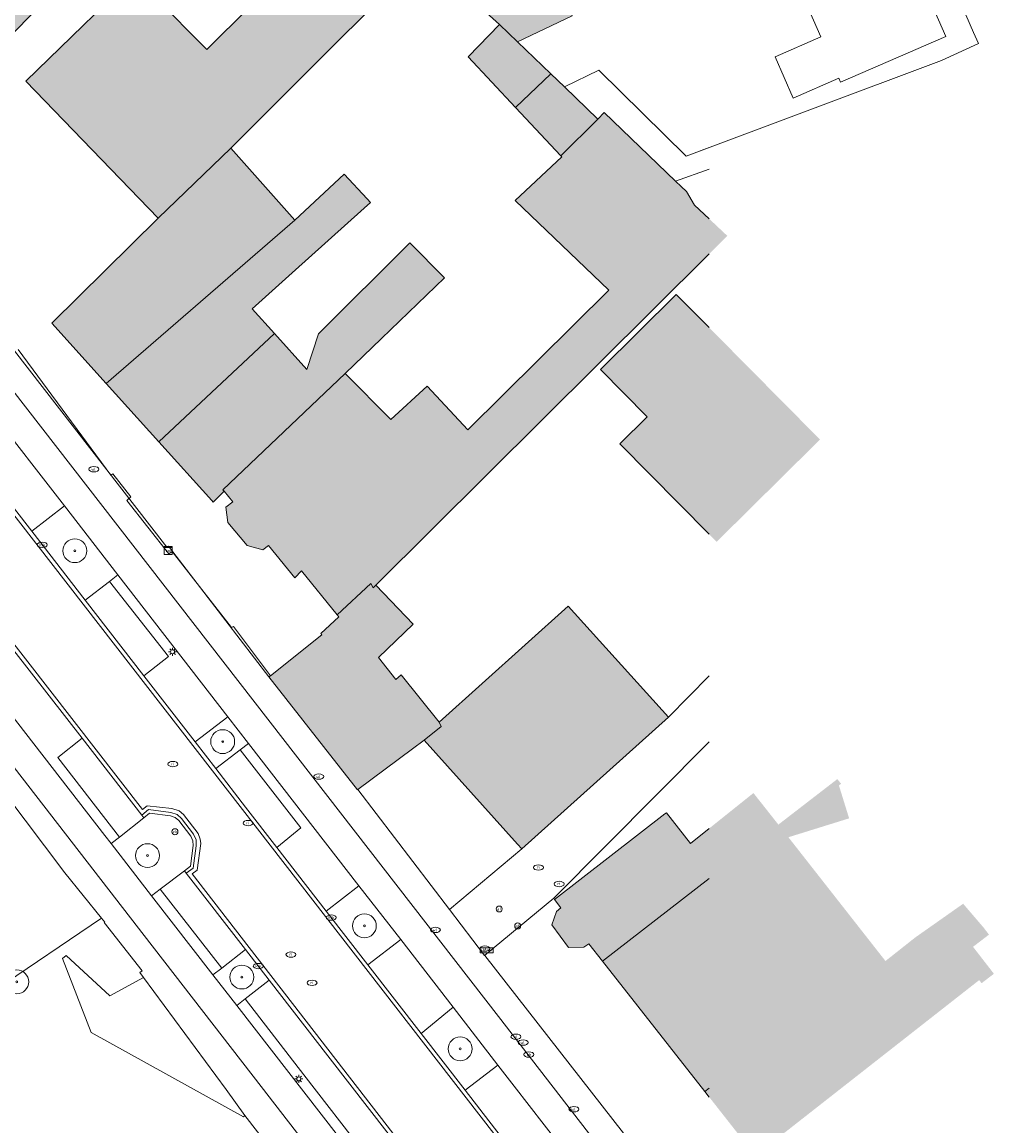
# Model space of a CAD drawing. Header units: metres. Extents: x 196496 to 197479, y 355139 to 356324.
# Tile 37 of 144: x 197275 to 197336, y 355294 to 355363. Entities that reach past the tile are written whole.
import ezdxf
from ezdxf.enums import TextEntityAlignment as Align

# ---------------------------------------------------------------- set-up
doc = ezdxf.new("R2010")
doc.units = ezdxf.units.M
doc.layers.get('0').update_dxf_attribs({"color": 252, "lineweight": 18})
for name, color, linetype, lineweight in [('B-WE-GR-BEPLANTING_CULTUUR_HEESTERS-GV', 252, 'Continuous', 18), ('B-WE-GR-BOOM-S', 252, 'Continuous', 18), ('B-WE-GR-GRAS-GV', 252, 'Continuous', 18), ('B-WE-GW-TALUD_KRUIN-G', 252, 'Continuous', 18), ('B-WE-IE-MEUBILAIR-S', 252, 'Continuous', 18), ('B-WE-OG-BEBOUWING-GV', 252, 'Continuous', 18), ('B-WE-OG-TERREIN_ERF-GV', 252, 'Continuous', 18), ('B-WE-VH-GESLOTENVERHARDING_ASFALT-GV', 252, 'Continuous', 18), ('B-WE-VH-GESLOTENVERHARDING_BETON-GV', 252, 'Continuous', 18), ('B-WE-VH-OPENVERHARDING-GV', 252, 'Continuous', 18), ('B-WE-VH-OPENVERHARDING_BETONSTRAATSTEEN-GV', 252, 'Continuous', 18), ('B-WE-VH-OPENVERHARDING_STRAATBAKSTEEN-GV', 252, 'Continuous', 18), ('B-WE-VH-OPENVERHARDING_TEGEL-GV', 252, 'Continuous', 18)]:
    doc.layers.add(name, color=color, linetype=linetype, lineweight=lineweight)
doc.layers.add('X-XX-AL-PRESENTATIE_GEBOUW3-V', color=7, linetype='Continuous', lineweight=18, true_color=0xf0f0f0)
doc.styles.add('NLCS-ISO', font='NLCS-ISO.ttf')

# ---------------------------------------------------------------- blocks, each defined once
blk = doc.blocks.new('SIE-MEUBILAIR_BORD_STRAATNAAM-SO')
blk.add_lwpolyline([(-1.62, -0.62), (1.62, -0.62), (1.62, 0.62), (-1.62, 0.62)], close=True)
at = {"style": 'NLCS-ISO'}
blk.add_text('straat', height=0.75, dxfattribs=at).set_placement((0, 0.08), align=Align.MIDDLE_CENTER)
blk = doc.blocks.new('SIE-MEUBILAIR_KAST_CAI-SO')
for points in [[(-1, 1), (1, 1), (1, 0.84), (-1, 0.84)], [(-1, 0.76), (1, 0.76), (1, -1), (-1, -1)]]:
    blk.add_lwpolyline(points, close=True)
at = {"style": 'NLCS-ISO'}
blk.add_text('cai', height=0.75, dxfattribs=at).set_placement((0, 0), align=Align.MIDDLE_CENTER)
blk = doc.blocks.new('SIE-MEUBILAIR_PAAL_AFSLUITPAAL-SO')
blk.add_circle((0, 0), 0.75)
at = {"style": 'NLCS-ISO'}
blk.add_text('af', height=0.75, dxfattribs=at).set_placement((0, 0.05), align=Align.MIDDLE_CENTER)
blk = doc.blocks.new('SIE-MEUBILAIR_PAAL_VERKEERSBORD-SO')
blk.add_circle((0, 0), 0.75)
at = {"style": 'NLCS-ISO'}
blk.add_text('vb', height=0.75, dxfattribs=at).set_placement((0, 0.07), align=Align.MIDDLE_CENTER)
blk = doc.blocks.new('SIE-MEUBILAIR_PAAL_LICHTMAST-SO')
for points in [[(-0.62, 0), (-1, 0)], [(-0.71, 0.71), (-0.44, 0.44)], [(0, 1), (0, 0.62)], [(0.44, 0.44), (0.71, 0.71)], [(1, 0), (0.62, 0)], [(-0.71, -0.71), (-0.44, -0.44)], [(0, -0.62), (0, -1)], [(0.44, -0.44), (0.71, -0.71)]]:
    blk.add_lwpolyline(points)
blk.add_circle((0, 0), 0.5)
blk = doc.blocks.new('SIE-MEUBILAIR_PUT_RIOOLPUT-SO')
blk.add_ellipse((0, 0), major_axis=(1.25, 0), ratio=0.54)
at = {"style": 'NLCS-ISO'}
blk.add_text('ri', height=0.75, dxfattribs=at).set_placement((-0.04, 0.07), align=Align.MIDDLE_CENTER)
blk = doc.blocks.new('SIE-MEUBILAIR_PUT_KOLK-SO')
blk.add_ellipse((0, 0), major_axis=(1.25, 0), ratio=0.54)
at = {"style": 'NLCS-ISO'}
blk.add_text('klk', height=0.75, dxfattribs=at).set_placement((0.03, 0), align=Align.MIDDLE_CENTER)
blk = doc.blocks.new('SIE-MEUBILAIR_PUT_BRANDKRAAN-SO')
blk.add_ellipse((0, 0), major_axis=(1.25, 0), ratio=0.54)
at = {"style": 'NLCS-ISO'}
blk.add_text('bk', height=0.75, dxfattribs=at).set_placement((0.03, 0), align=Align.MIDDLE_CENTER)
blk = doc.blocks.new('SIE-MEUBILAIR_PUT_WATERLEIDINGPUT-SO')
blk.add_ellipse((0, 0), major_axis=(1.25, 0), ratio=0.54)
at = {"style": 'NLCS-ISO'}
blk.add_text('wl', height=0.75, dxfattribs=at).set_placement((-0.14, 0), align=Align.MIDDLE_CENTER)
blk = doc.blocks.new('SGR-BOOM_GBKN-SO')
at = {"color": 0, "linetype": 'ByBlock', "lineweight": 18}
for radius in [3, 0.225]:
    blk.add_circle((0, 0), radius, dxfattribs=at)

msp = doc.modelspace()

# ---------------------------------------------------------------- hatches: boundary and pattern name
at = {"layer": 'X-XX-AL-PRESENTATIE_GEBOUW3-V'}
for points in [[(197280.794, 355381.434), (197280.319, 355381.888), (197278.704, 355380.069), (197265.834, 355366.197), (197271.214, 355359.22), (197273.091, 355360.667), (197272.74, 355361.012), (197284.03, 355372.742), (197282.14, 355374.499), (197284.963, 355377.458)], [(197281.199, 355365.535), (197278.432, 355362.843), (197274.842, 355359.349), (197283.144, 355350.729), (197287.716, 355355.137), (197291.687, 355359.102), (197293.68, 355361.092), (197299.893, 355367.296), (197297.832, 355369.325), (197294.277, 355372.823), (197292.488, 355371.006), (197294.22, 355369.301), (197286.21, 355361.331), (197282.954, 355364.621), (197281.631, 355365.958), (197281.487, 355365.816)], [(197304.584, 355362.909), (197305.731, 355361.807), (197309.166, 355363.442), (197307.629, 355366.574), (197303.104, 355364.237)], [(197305.588, 355357.694), (197307.824, 355359.794), (197305.731, 355361.807), (197304.584, 355362.909), (197302.621, 355360.867)], [(197307.824, 355359.794), (197305.588, 355357.694), (197308.439, 355354.645), (197310.771, 355356.962), (197308.668, 355358.983)], [(197316.849, 355351.557), (197316.333, 355352.41), (197316.013, 355352.718), (197315.653, 355353.064), (197311.174, 355357.369), (197310.777, 355356.956), (197310.771, 355356.962), (197308.439, 355354.645), (197308.501, 355354.578), (197305.585, 355351.852), (197311.456, 355346.211), (197302.595, 355337.428), (197300.052, 355340.171), (197297.756, 355338.084), (197294.89, 355340.965), (197287.221, 355333.664), (197287.294, 355333.575), (197287.831, 355332.913), (197287.407, 355332.579), (197287.534, 355331.605), (197288.733, 355330.157), (197289.734, 355329.901), (197290.078, 355330.174), (197291.725, 355328.142), (197292.148, 355328.574), (197294.398, 355325.805), (197296.515, 355327.772), (197296.654, 355327.508), (197296.817, 355327.667), (197318.9, 355349.623)], [(197287.716, 355355.137), (197283.144, 355350.729), (197276.463, 355344.13), (197279.886, 355340.337), (197291.735, 355350.604)], [(197283.192, 355336.672), (197290.453, 355343.488), (197289.063, 355345.029), (197291.574, 355347.29), (197296.1, 355351.367), (197296.493, 355351.721), (197296.274, 355351.956), (197294.835, 355353.498), (197291.735, 355350.604), (197279.886, 355340.337)], [(197290.453, 355343.488), (197283.192, 355336.672), (197286.514, 355332.991), (197286.603, 355332.892), (197287.294, 355333.575), (197287.221, 355333.664), (197294.89, 355340.965), (197297.179, 355343.173), (197301.138, 355346.992), (197298.966, 355349.176), (197293.229, 355343.469), (197292.498, 355341.22)], [(197313.868, 355338.249), (197312.146, 355336.544), (197318.232, 355330.396), (197324.725, 355336.823), (197318.639, 355342.971), (197315.696, 355345.944), (197310.926, 355341.222)], [(197294.398, 355325.805), (197294.505, 355325.673), (197293.377, 355324.627), (197293.429, 355324.542), (197290.201, 355321.986), (197290.111, 355321.915), (197295.665, 355314.806), (197295.697, 355314.83), (197299.127, 355317.395), (197299.856, 355317.94), (197300.922, 355318.79), (197300.8, 355319.071), (197298.424, 355322.037), (197298.073, 355321.756), (197296.992, 355323.123), (197299.171, 355325.214), (197296.817, 355327.667), (197296.654, 355327.508), (197296.515, 355327.772)], [(197305.991, 355311.1), (197315.214, 355319.378), (197308.897, 355326.353), (197300.8, 355319.071), (197300.922, 355318.79), (197299.856, 355317.94), (197305.731, 355311.39)], [(197311.067, 355304.039), (197317.49, 355295.858), (197324.513, 355301.367), (197324.886, 355300.929), (197328.837, 355304.057), (197322.74, 355311.834), (197326.553, 355313.021), (197325.913, 355315.09), (197326.047, 355315.197), (197325.812, 355315.487), (197322.11, 355312.629)], [(197322.11, 355312.629), (197320.543, 355314.612), (197318.285, 355312.804), (197316.583, 355311.442), (197315.079, 355313.378), (197314.981, 355313.302), (197308.052, 355307.928), (197308.45, 355307.406), (197308.174, 355307.173), (197307.883, 355306.334), (197308.917, 355304.91), (197309.886, 355304.926), (197310.211, 355305.129), (197311.067, 355304.039)], [(197333.717, 355307.656), (197332.473, 355306.78), (197330.704, 355305.534), (197328.837, 355304.057), (197324.886, 355300.929), (197324.513, 355301.367), (197317.49, 355295.858), (197320.657, 355291.825), (197334.723, 355302.856), (197334.875, 355302.663), (197335.649, 355303.256), (197334.338, 355304.948), (197335.339, 355305.716), (197334.992, 355306.168)]]:
    msp.add_hatch(color=256, dxfattribs=at).paths.add_polyline_path(points)

# ---------------------------------------------------------------- linework, layer by layer
at = {"layer": 'B-WE-GR-BEPLANTING_CULTUUR_HEESTERS-GV', "flags": 128}
for points in [[(197280.621, 355328.312), (197277.256, 355332.652), (197275.204, 355331.056), (197278.559, 355326.73), (197280.098, 355327.91)], [(197286.765, 355316.149), (197288.311, 355317.323), (197288.834, 355317.72), (197287.524, 355319.409), (197285.469, 355317.821)], [(197282.741, 355308.156), (197283.274, 355308.563), (197284.802, 355309.728), (197285.181, 355310.016), (197285.352, 355311.309), (197285.337, 355311.607), (197285.207, 355311.901), (197284.458, 355312.878), (197284.222, 355313.071), (197283.922, 355313.174), (197282.612, 355313.347), (197282.248, 355313.058), (197280.717, 355311.842), (197280.2, 355311.432)], [(197295.757, 355308.791), (197293.712, 355307.187), (197296.32, 355303.821), (197298.387, 355305.399)], [(197287.14, 355303.61), (197286.594, 355303.187), (197288.089, 355301.259), (197288.61, 355301.671), (197290.117, 355302.863), (197288.64, 355304.771)], [(197299.67, 355299.498), (197302.433, 355295.933), (197304.493, 355297.523), (197301.673, 355301.161)]]:
    msp.add_lwpolyline(points, close=True, dxfattribs=at)
at = {"layer": 'B-WE-GR-GRAS-GV', "flags": 128}
msp.add_lwpolyline([(197298.851, 355281.12), (197288.601, 355294.344), (197288.502, 355294.264), (197278.94, 355299.571), (197277.131, 355304.224), (197277.361, 355304.393), (197280.106, 355301.859), (197282.237, 355303.02), (197282.004, 355303.337), (197282.144, 355303.445), (197279.767, 355306.48), (197279.798, 355306.505), (197279.599, 355306.752), (197272.899, 355302.23)], dxfattribs=at)
at = {"layer": 'B-WE-GW-TALUD_KRUIN-G', "flags": 128}
msp.add_lwpolyline([(197298.851, 355281.12), (197288.601, 355294.344), (197288.502, 355294.264), (197278.94, 355299.571), (197277.131, 355304.224), (197277.361, 355304.393), (197280.106, 355301.859), (197282.237, 355303.02), (197282.004, 355303.337), (197282.144, 355303.445), (197279.767, 355306.48), (197279.798, 355306.505), (197279.599, 355306.752), (197272.899, 355302.23), (197270.951, 355300.729), (197270.882, 355300.628), (197259.114, 355303.761), (197259.214, 355304.114), (197257.459, 355305.027), (197256.634, 355306.598), (197251.944, 355307.634), (197250.009, 355308.062), (197244.598, 355312.568)], dxfattribs=at)
at = {"layer": 'B-WE-OG-BEBOUWING-GV', "flags": 128}
for points in [[(197280.794, 355381.434), (197280.319, 355381.888), (197278.704, 355380.069), (197265.834, 355366.197), (197271.214, 355359.22), (197273.091, 355360.667), (197272.74, 355361.012), (197284.03, 355372.742), (197282.14, 355374.499), (197284.963, 355377.458)], [(197281.199, 355365.535), (197278.432, 355362.843), (197274.842, 355359.349), (197283.144, 355350.729), (197287.716, 355355.137), (197291.687, 355359.102), (197293.68, 355361.092), (197299.893, 355367.296), (197297.832, 355369.325), (197294.277, 355372.823), (197292.488, 355371.006), (197294.22, 355369.301), (197286.21, 355361.331), (197282.954, 355364.621), (197281.631, 355365.958), (197281.487, 355365.816)], [(197304.584, 355362.909), (197305.731, 355361.807), (197309.166, 355363.442), (197307.629, 355366.574), (197303.104, 355364.237)], [(197305.588, 355357.694), (197307.824, 355359.794), (197305.731, 355361.807), (197304.584, 355362.909), (197302.621, 355360.867)], [(197307.824, 355359.794), (197305.588, 355357.694), (197308.439, 355354.645), (197310.771, 355356.962), (197308.668, 355358.983)], [(197287.716, 355355.137), (197283.144, 355350.729), (197276.463, 355344.13), (197279.886, 355340.337), (197291.735, 355350.604)], [(197283.192, 355336.672), (197290.453, 355343.488), (197289.063, 355345.029), (197291.574, 355347.29), (197296.1, 355351.367), (197296.493, 355351.721), (197296.274, 355351.956), (197294.835, 355353.498), (197291.735, 355350.604), (197279.886, 355340.337)], [(197290.453, 355343.488), (197283.192, 355336.672), (197286.514, 355332.991), (197286.603, 355332.892), (197287.294, 355333.575), (197287.221, 355333.664), (197294.89, 355340.965), (197297.179, 355343.173), (197301.138, 355346.992), (197298.966, 355349.176), (197293.229, 355343.469), (197292.498, 355341.22)], [(197294.398, 355325.805), (197294.505, 355325.673), (197293.377, 355324.627), (197293.429, 355324.542), (197290.201, 355321.986), (197290.111, 355321.915), (197295.665, 355314.806), (197295.697, 355314.83), (197299.127, 355317.395), (197299.856, 355317.94), (197300.922, 355318.79), (197300.8, 355319.071), (197298.424, 355322.037), (197298.073, 355321.756), (197296.992, 355323.123), (197299.171, 355325.214), (197296.817, 355327.667), (197296.654, 355327.508), (197296.515, 355327.772)], [(197305.991, 355311.1), (197315.214, 355319.378), (197308.897, 355326.353), (197300.8, 355319.071), (197300.922, 355318.79), (197299.856, 355317.94), (197305.731, 355311.39)]]:
    msp.add_lwpolyline(points, close=True, dxfattribs=at)
at = {"layer": 'B-WE-OG-BEBOUWING-GV'}
for points in [[(197316.849, 355351.557), (197316.333, 355352.41), (197316.013, 355352.718), (197315.653, 355353.064), (197311.174, 355357.369), (197310.777, 355356.956), (197310.771, 355356.962), (197308.439, 355354.645), (197308.501, 355354.578), (197305.585, 355351.852), (197311.456, 355346.211), (197302.595, 355337.428), (197300.052, 355340.171), (197297.756, 355338.084), (197294.89, 355340.965), (197287.221, 355333.664), (197287.294, 355333.575), (197287.831, 355332.913), (197287.407, 355332.579), (197287.534, 355331.605), (197288.733, 355330.157), (197289.734, 355329.901), (197290.078, 355330.174), (197291.725, 355328.142), (197292.148, 355328.574), (197294.398, 355325.805), (197296.515, 355327.772), (197296.654, 355327.508), (197296.817, 355327.667), (197317.765, 355348.494)], [(197313.868, 355338.249), (197312.146, 355336.544), (197317.765, 355330.868)], [(197311.067, 355304.039), (197317.49, 355295.858), (197317.765, 355296.074)]]:
    msp.add_lwpolyline(points, dxfattribs=at)
at = {"layer": 'B-WE-OG-BEBOUWING-GV', "flags": 128}
for points in [[(197317.765, 355350.693), (197316.849, 355351.557)], [(197317.765, 355343.854), (197315.696, 355345.944), (197310.926, 355341.222), (197313.868, 355338.249)], [(197317.765, 355312.388), (197316.583, 355311.442), (197315.079, 355313.378), (197314.981, 355313.302), (197308.052, 355307.928), (197308.45, 355307.406), (197308.174, 355307.173), (197307.883, 355306.334), (197308.917, 355304.91), (197309.886, 355304.926), (197310.211, 355305.129), (197311.067, 355304.039), (197317.765, 355309.249)], [(197317.765, 355309.249), (197311.067, 355304.039)], [(197317.765, 355296.074), (197317.49, 355295.858), (197317.765, 355295.508)]]:
    msp.add_lwpolyline(points, dxfattribs=at)
at = {"layer": 'B-WE-OG-TERREIN_ERF-GV', "flags": 128}
msp.add_lwpolyline([(197323.171, 355365.811), (197321.635, 355369.339), (197313.965, 355365.93), (197312.557, 355369.097), (197312.662, 355369.144), (197313.964, 355369.723), (197317.385, 355371.243), (197315.87, 355374.936), (197314.756, 355377.494), (197317.552, 355378.712), (197317.424, 355379.005), (197319.835, 355380.055), (197318.399, 355383.352), (197321.985, 355386.563), (197326.888, 355375.308), (197329.728, 355368.786), (197332.619, 355362.15), (197326.018, 355359.275), (197325.91, 355359.523), (197323.031, 355358.269), (197321.901, 355360.864), (197324.78, 355362.118)], close=True, dxfattribs=at)
for points in [[(197284.03, 355372.742), (197272.74, 355361.012), (197273.091, 355360.667), (197271.214, 355359.22), (197265.834, 355366.197)], [(197282.954, 355364.621), (197286.21, 355361.331), (197294.22, 355369.301)], [(197299.893, 355367.296), (197293.68, 355361.092), (197291.687, 355359.102), (197287.716, 355355.137), (197291.735, 355350.604), (197294.835, 355353.498), (197296.274, 355351.956), (197296.493, 355351.721), (197296.1, 355351.367), (197291.574, 355347.29), (197289.063, 355345.029), (197290.453, 355343.488), (197292.498, 355341.22), (197293.229, 355343.469), (197298.966, 355349.176), (197301.138, 355346.992), (197297.179, 355343.173), (197294.89, 355340.965), (197297.756, 355338.084), (197300.052, 355340.171), (197302.595, 355337.428), (197311.456, 355346.211), (197305.585, 355351.852), (197308.501, 355354.578), (197308.439, 355354.645), (197305.588, 355357.694), (197302.621, 355360.867), (197304.584, 355362.909), (197303.104, 355364.237)], [(197274.347, 355342.485), (197280.185, 355334.584), (197280.303, 355334.672), (197281.439, 355333.213), (197281.187, 355332.984), (197283.81, 355329.634), (197284.039, 355329.789), (197287.765, 355325.019), (197287.883, 355325.086), (197290.201, 355321.986), (197293.429, 355324.542), (197293.377, 355324.627), (197294.505, 355325.673), (197294.398, 355325.805), (197292.148, 355328.574), (197291.725, 355328.142), (197290.078, 355330.174), (197289.734, 355329.901), (197288.733, 355330.157), (197287.534, 355331.605), (197287.407, 355332.579), (197287.831, 355332.913), (197287.294, 355333.575), (197286.603, 355332.892), (197286.514, 355332.991), (197283.192, 355336.672), (197279.886, 355340.337), (197276.463, 355344.13), (197283.144, 355350.729), (197274.842, 355359.349), (197278.432, 355362.843), (197281.199, 355365.535)], [(197309.166, 355363.442), (197305.731, 355361.807), (197307.824, 355359.794), (197308.668, 355358.983), (197310.831, 355360.04), (197316.307, 355354.634), (197332.363, 355360.637), (197334.68, 355361.705), (197334.366, 355362.405), (197333.136, 355365.263)], [(197317.765, 355353.819), (197315.653, 355353.064), (197316.013, 355352.718)], [(197317.765, 355330.868), (197312.146, 355336.544)], [(197272.899, 355302.23), (197279.599, 355306.752), (197277.296, 355309.603), (197271.01, 355317.903)], [(197317.765, 355317.833), (197307.995, 355308.008), (197308.052, 355307.928), (197314.981, 355313.302), (197315.079, 355313.378), (197316.583, 355311.442), (197317.765, 355312.388)], [(197317.765, 355295.508), (197317.49, 355295.858), (197311.067, 355304.039), (197310.211, 355305.129), (197309.886, 355304.926), (197308.917, 355304.91), (197307.883, 355306.334), (197308.174, 355307.173), (197308.45, 355307.406), (197308.052, 355307.928), (197307.995, 355308.008), (197303.659, 355304.404), (197303.666, 355304.394), (197316.404, 355288.094), (197316.321, 355288.029), (197317.765, 355286.167)]]:
    msp.add_lwpolyline(points, dxfattribs=at)
at = {"layer": 'B-WE-OG-TERREIN_ERF-GV'}
for points in [[(197284.03, 355372.742), (197272.74, 355361.012), (197273.091, 355360.667), (197271.214, 355359.22), (197265.834, 355366.197)], [(197282.954, 355364.621), (197286.21, 355361.331), (197294.22, 355369.301)], [(197267.209, 355351.284), (197283.695, 355330.053), (197283.795, 355330.131), (197290.111, 355321.915), (197290.201, 355321.986), (197293.429, 355324.542), (197293.377, 355324.627), (197294.505, 355325.673), (197294.398, 355325.805), (197292.148, 355328.574), (197291.725, 355328.142), (197290.078, 355330.174), (197289.734, 355329.901), (197288.733, 355330.157), (197287.534, 355331.605), (197287.407, 355332.579), (197287.831, 355332.913), (197287.294, 355333.575), (197286.603, 355332.892), (197286.514, 355332.991), (197283.192, 355336.672), (197279.886, 355340.337), (197276.463, 355344.13), (197283.144, 355350.729), (197274.842, 355359.349), (197278.432, 355362.843), (197281.199, 355365.535)], [(197309.166, 355363.442), (197305.731, 355361.807), (197307.824, 355359.794), (197308.668, 355358.983), (197310.831, 355360.04), (197316.307, 355354.634), (197317.765, 355355.179)], [(197316.013, 355352.718), (197316.333, 355352.41), (197316.849, 355351.557), (197317.765, 355350.693)], [(197317.765, 355348.494), (197296.817, 355327.667), (197299.171, 355325.214), (197296.992, 355323.123), (197298.073, 355321.756), (197298.424, 355322.037), (197300.8, 355319.071), (197308.897, 355326.353), (197315.214, 355319.378), (197317.765, 355321.984)], [(197312.146, 355336.544), (197313.868, 355338.249), (197310.926, 355341.222), (197315.696, 355345.944), (197317.765, 355343.854)]]:
    msp.add_lwpolyline(points, dxfattribs=at)
at = {"layer": 'B-WE-VH-GESLOTENVERHARDING_ASFALT-GV', "flags": 128}
for points in [[(197317.765, 355283.465), (197304.525, 355300.579), (197287.369, 355322.704), (197273.878, 355340.098), (197265.26, 355351.207), (197250.907, 355369.703)], [(197250.345, 355367.402), (197255.199, 355361.097), (197260.648, 355354.072), (197265.819, 355347.407), (197266.905, 355346.007), (197272.623, 355338.629), (197273.976, 355336.884), (197275.796, 355334.535), (197277.256, 355332.652), (197280.621, 355328.312), (197287.524, 355319.409), (197288.834, 355317.72), (197295.757, 355308.791), (197298.387, 355305.399), (197301.673, 355301.161), (197304.493, 355297.523), (197305.52, 355296.199), (197311.156, 355288.914), (197313.264, 355286.19), (197315.712, 355283.026), (197317.765, 355280.379)], [(197237.037, 355365.845), (197240.58, 355361.34), (197241.057, 355360.71), (197241.454, 355360.019), (197241.765, 355359.279), (197241.965, 355358.517), (197242.111, 355357.766), (197242.352, 355357.041), (197242.662, 355356.324), (197243.044, 355355.665), (197243.517, 355355.066), (197250.508, 355346.585), (197251.143, 355345.832), (197251.776, 355345.038), (197271.868, 355319.083), (197282.278, 355305.662), (197289.62, 355296.165), (197300.638, 355281.939), (197317.765, 355259.919)], [(197305.066, 355279.367), (197288.089, 355301.259), (197286.594, 355303.187), (197282.741, 355308.156), (197280.2, 355311.432), (197279.808, 355311.938), (197272.011, 355321.985)]]:
    msp.add_lwpolyline(points, dxfattribs=at)
at = {"layer": 'B-WE-VH-GESLOTENVERHARDING_BETON-GV', "flags": 128}
msp.add_lwpolyline([(197282.237, 355303.02), (197280.106, 355301.859), (197277.361, 355304.393), (197277.131, 355304.224), (197278.94, 355299.571), (197288.502, 355294.264), (197288.601, 355294.344), (197288.009, 355295.159), (197287.432, 355295.974)], close=True, dxfattribs=at)
at = {"layer": 'B-WE-VH-OPENVERHARDING-GV', "flags": 128}
msp.add_lwpolyline([(197317.765, 355355.179), (197316.307, 355354.634), (197310.831, 355360.04), (197308.668, 355358.983), (197310.771, 355356.962), (197310.777, 355356.956), (197311.174, 355357.369), (197315.653, 355353.064), (197317.765, 355353.819)], dxfattribs=at)
msp.add_lwpolyline([(197305.731, 355311.39), (197299.856, 355317.94), (197299.127, 355317.395), (197295.697, 355314.83), (197301.445, 355307.303), (197305.991, 355311.1)], close=True, dxfattribs=at)
at = {"layer": 'B-WE-VH-OPENVERHARDING_BETONSTRAATSTEEN-GV', "flags": 128}
msp.add_lwpolyline([(197317.765, 355321.984), (197315.214, 355319.378), (197305.991, 355311.1), (197301.445, 355307.303), (197303.659, 355304.404), (197307.995, 355308.008), (197317.765, 355317.833)], dxfattribs=at)
at = {"layer": 'B-WE-VH-OPENVERHARDING_STRAATBAKSTEEN-GV', "flags": 128}
for points in [[(197317.765, 355259.919), (197300.638, 355281.939), (197289.62, 355296.165), (197282.278, 355305.662), (197271.868, 355319.083), (197251.776, 355345.038), (197251.143, 355345.832), (197250.508, 355346.585), (197243.517, 355355.066), (197243.044, 355355.665), (197242.662, 355356.324), (197242.352, 355357.041), (197242.111, 355357.766), (197241.965, 355358.517), (197241.765, 355359.279), (197241.454, 355360.019), (197241.057, 355360.71), (197240.58, 355361.34), (197237.037, 355365.845)], [(197317.765, 355275.77), (197311.306, 355284.1), (197311.006, 355283.836), (197309.502, 355284.008), (197309.028, 355284.162), (197308.687, 355284.45), (197308.37, 355284.846), (197308.147, 355285.323), (197308.114, 355285.786), (197308.33, 355287.303), (197308.644, 355287.527), (197288.44, 355313.586), (197264.502, 355344.436), (197264.225, 355344.797), (197264.035, 355345.128), (197260.269, 355351.005)], [(197297.883, 355293.235), (197285.288, 355309.525), (197285.597, 355309.757), (197285.827, 355311.439), (197285.799, 355311.718), (197285.668, 355312.062), (197284.752, 355313.267), (197284.473, 355313.494), (197284.008, 355313.631), (197282.461, 355313.813), (197282.158, 355313.578), (197273.431, 355324.831), (197255.816, 355347.539), (197255.621, 355347.387), (197256.289, 355346.527), (197259.983, 355341.766), (197263.806, 355336.837), (197265.194, 355335.049), (197268.932, 355330.232), (197272.633, 355325.461), (197273.232, 355324.689), (197274.094, 355323.577), (197278.372, 355318.058), (197282.114, 355313.231)], [(197264.502, 355344.436), (197288.44, 355313.586), (197308.644, 355287.527)], [(197305.563, 355291.893), (197302.433, 355295.933), (197299.67, 355299.498), (197296.32, 355303.821), (197293.712, 355307.187), (197290.612, 355311.187), (197288.64, 355313.732), (197286.765, 355316.149), (197285.469, 355317.821), (197282.249, 355321.972), (197278.559, 355326.73), (197275.204, 355331.056), (197271.923, 355335.286)], [(197317.765, 355263.18), (197305.896, 355278.489), (197305.356, 355279.185), (197295.712, 355291.624), (197296.138, 355291.953), (197292.307, 355296.898), (197288.61, 355301.671), (197288.089, 355301.259), (197305.066, 355279.367), (197317.765, 355262.994)]]:
    msp.add_lwpolyline(points, dxfattribs=at)
at = {"layer": 'B-WE-VH-OPENVERHARDING_STRAATBAKSTEEN-GV'}
for points in [[(197260.269, 355351.005), (197255.816, 355347.539), (197273.431, 355324.831), (197282.158, 355313.578), (197282.461, 355313.813), (197284.008, 355313.631), (197284.473, 355313.494), (197284.752, 355313.267), (197285.668, 355312.062), (197285.799, 355311.718), (197285.827, 355311.439), (197285.597, 355309.757), (197285.288, 355309.525), (197297.883, 355293.235), (197317.765, 355267.627)], [(197271.01, 355317.903), (197277.296, 355309.603), (197279.599, 355306.752), (197279.798, 355306.505), (197279.767, 355306.48), (197282.144, 355303.445), (197282.004, 355303.337), (197282.237, 355303.02), (197287.432, 355295.974), (197288.009, 355295.159), (197288.601, 355294.344), (197298.851, 355281.12)], [(197282.114, 355313.231), (197282.552, 355313.57), (197283.942, 355313.383), (197284.344, 355313.268), (197284.624, 355313.011), (197285.367, 355312.036), (197285.538, 355311.676), (197285.539, 355311.289), (197285.353, 355309.896), (197284.916, 355309.581), (197288.64, 355304.771), (197290.117, 355302.863), (197293.811, 355298.092), (197297.656, 355293.126), (197297.687, 355293.085), (197317.765, 355267.245)]]:
    msp.add_lwpolyline(points, dxfattribs=at)
at = {"layer": 'B-WE-VH-OPENVERHARDING_STRAATBAKSTEEN-GV', "flags": 128}
for points in [[(197273.976, 355336.884), (197271.923, 355335.286), (197275.204, 355331.056), (197277.256, 355332.652), (197275.796, 355334.535)], [(197280.098, 355327.91), (197283.792, 355323.191), (197282.249, 355321.972), (197285.469, 355317.821), (197287.524, 355319.409), (197280.621, 355328.312)], [(197282.249, 355321.972), (197283.792, 355323.191), (197280.098, 355327.91), (197278.559, 355326.73)], [(197272.011, 355321.985), (197279.808, 355311.938), (197280.2, 355311.432), (197280.717, 355311.842), (197276.838, 355316.85), (197278.372, 355318.058), (197274.094, 355323.577)], [(197278.372, 355318.058), (197276.838, 355316.85), (197280.717, 355311.842), (197282.248, 355313.058), (197282.114, 355313.231)], [(197295.757, 355308.791), (197288.834, 355317.72), (197288.311, 355317.323), (197292.112, 355312.417), (197290.612, 355311.187), (197293.712, 355307.187)], [(197288.311, 355317.323), (197286.765, 355316.149), (197288.64, 355313.732), (197290.612, 355311.187), (197292.112, 355312.417)], [(197284.916, 355309.581), (197285.353, 355309.896), (197285.539, 355311.289), (197285.538, 355311.676), (197285.367, 355312.036), (197284.624, 355313.011), (197284.344, 355313.268), (197283.942, 355313.383), (197282.552, 355313.57), (197282.114, 355313.231), (197282.248, 355313.058), (197282.612, 355313.347), (197283.922, 355313.174), (197284.222, 355313.071), (197284.458, 355312.878), (197285.207, 355311.901), (197285.337, 355311.607), (197285.352, 355311.309), (197285.181, 355310.016), (197284.802, 355309.728)], [(197284.802, 355309.728), (197283.274, 355308.563), (197287.14, 355303.61), (197288.64, 355304.771), (197284.916, 355309.581)], [(197286.594, 355303.187), (197287.14, 355303.61), (197283.274, 355308.563), (197282.741, 355308.156)], [(197299.67, 355299.498), (197301.673, 355301.161), (197298.387, 355305.399), (197296.32, 355303.821)], [(197293.811, 355298.092), (197290.117, 355302.863), (197288.61, 355301.671), (197292.307, 355296.898), (197296.138, 355291.953), (197297.51, 355293.013), (197297.656, 355293.126)], [(197304.493, 355297.523), (197302.433, 355295.933), (197305.563, 355291.893), (197307.091, 355293.12), (197310.656, 355288.521), (197311.156, 355288.914), (197305.52, 355296.199)]]:
    msp.add_lwpolyline(points, close=True, dxfattribs=at)
at = {"layer": 'B-WE-VH-OPENVERHARDING_TEGEL-GV'}
msp.add_lwpolyline([(197251.361, 355371.407), (197250.896, 355369.718), (197250.907, 355369.703), (197265.26, 355351.207), (197273.878, 355340.098), (197287.369, 355322.704), (197304.525, 355300.579), (197317.765, 355283.465)], dxfattribs=at)
at = {"layer": 'B-WE-VH-OPENVERHARDING_TEGEL-GV', "flags": 128}
msp.add_lwpolyline([(197317.765, 355286.167), (197316.321, 355288.029), (197316.404, 355288.094), (197303.666, 355304.394), (197303.659, 355304.404), (197301.445, 355307.303), (197295.697, 355314.83), (197295.665, 355314.806), (197290.111, 355321.915), (197283.795, 355330.131), (197283.695, 355330.053), (197267.209, 355351.284), (197260.294, 355360.278), (197260.135, 355360.199), (197259.839, 355360.67), (197259.753, 355360.616), (197251.361, 355371.407)], dxfattribs=at)

# ---------------------------------------------------------------- block references
at = {"layer": 'B-WE-GR-BOOM-S', "xscale": 0.25, "yscale": 0.25, "zscale": 0.25}
for p in [(197277.916, 355329.837), (197287.202, 355317.841), (197282.48, 355310.679), (197296.104, 355306.266), (197288.403, 355303.05), (197274.267, 355302.747), (197302.122, 355298.541)]:
    msp.add_blockref('SGR-BOOM_GBKN-SO', p, dxfattribs=at)
at = {"layer": 'B-WE-IE-MEUBILAIR-S', "xscale": 0.25, "yscale": 0.25, "zscale": 0.25}
for name, p in [('SIE-MEUBILAIR_PUT_WATERLEIDINGPUT-SO', (197279.114, 355334.959)), ('SIE-MEUBILAIR_PUT_KOLK-SO', (197275.867, 355330.206)), ('SIE-MEUBILAIR_KAST_CAI-SO', (197283.784, 355329.85)), ('SIE-MEUBILAIR_PAAL_LICHTMAST-SO', (197284.052, 355323.493)), ('SIE-MEUBILAIR_PUT_RIOOLPUT-SO', (197284.075, 355316.431)), ('SIE-MEUBILAIR_PUT_WATERLEIDINGPUT-SO', (197293.239, 355315.646)), ('SIE-MEUBILAIR_PUT_RIOOLPUT-SO', (197288.798, 355312.724)), ('SIE-MEUBILAIR_PAAL_VERKEERSBORD-SO', (197284.205, 355312.18)), ('SIE-MEUBILAIR_PUT_RIOOLPUT-SO', (197307.04, 355309.932)), ('SIE-MEUBILAIR_PUT_RIOOLPUT-SO', (197308.338, 355308.897)), ('SIE-MEUBILAIR_PAAL_AFSLUITPAAL-SO', (197304.575, 355307.326)), ('SIE-MEUBILAIR_PUT_KOLK-SO', (197294.019, 355306.784)), ('SIE-MEUBILAIR_PUT_WATERLEIDINGPUT-SO', (197300.565, 355306.012)), ('SIE-MEUBILAIR_PAAL_AFSLUITPAAL-SO', (197305.732, 355306.262)), ('SIE-MEUBILAIR_PUT_RIOOLPUT-SO', (197291.492, 355304.462)), ('SIE-MEUBILAIR_PUT_RIOOLPUT-SO', (197303.67, 355304.838)), ('SIE-MEUBILAIR_BORD_STRAATNAAM-SO', (197303.78, 355304.73)), ('SIE-MEUBILAIR_PUT_KOLK-SO', (197289.439, 355303.742)), ('SIE-MEUBILAIR_PUT_RIOOLPUT-SO', (197292.816, 355302.685)), ('SIE-MEUBILAIR_PUT_WATERLEIDINGPUT-SO', (197305.624, 355299.301)), ('SIE-MEUBILAIR_PUT_WATERLEIDINGPUT-SO', (197306.076, 355298.933)), ('SIE-MEUBILAIR_PUT_BRANDKRAAN-SO', (197306.436, 355298.179)), ('SIE-MEUBILAIR_PAAL_LICHTMAST-SO', (197291.985, 355296.648)), ('SIE-MEUBILAIR_PUT_WATERLEIDINGPUT-SO', (197309.268, 355294.744))]:
    msp.add_blockref(name, p, dxfattribs=at)

doc.saveas('drawing.dxf')
